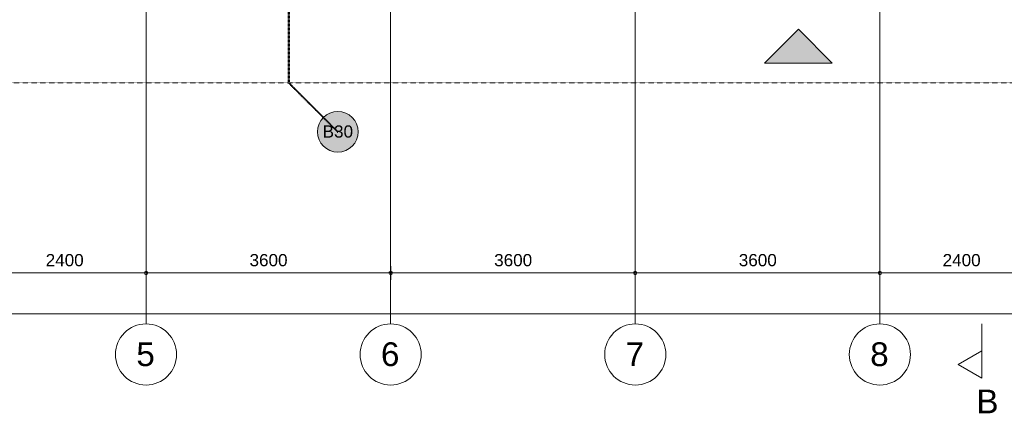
# Model space of a CAD drawing. Header units: millimetres. Extents: x -2730 to 112454, y 3237 to 48799.
# Tile 111 of 241: x 24641 to 39131, y 3633 to 9430. Entities that reach past the tile are written whole.
import ezdxf

# ---------------------------------------------------------------- set-up
doc = ezdxf.new("R2010")
doc.units = ezdxf.units.MM
for name, pattern in [('THO_brandwerende scheiding 30 min', [1.9, 0.7, -1.2]), ('THO_hartlijn', [8, 5, -1, 1, -1]), ('THO_hhidden', [2.5, 1.5, -1]), ('THO_hidden', [6, 3, -3]), ('THO_stramienlijn', [20, 17, -1.5, 0, -1.5])]:
    doc.linetypes.add(name, pattern=pattern)
for name, color, linetype, lineweight in [('A-ANNO-DIMS', 7, 'Continuous', 13), ('A-ANNO-DIMS-100', 7, 'Continuous', 13), ('A-ANNO-NOTE', 7, 'Continuous', 18), ('S-GRID', 7, 'Continuous', 13), ('S-GRID-IDEN', 7, 'Continuous', 13)]:
    doc.layers.add(name, color=color, linetype=linetype, lineweight=lineweight)
doc.layers.add('A-DETL', color=7, linetype='Continuous', lineweight=13, true_color=0x00a600)
doc.layers.add('G-ANNO-SYMB', color=7, linetype='THO_hidden', lineweight=13, true_color=0xff8040)
doc.styles.add('Arial_1', font='arial.ttf', dxfattribs={"height": 350})
doc.styles.add('Arial_2', font='arial.ttf', dxfattribs={"height": 180})
doc.styles.add('Arial_5', font='arial.ttf', dxfattribs={"height": 1.8})
doc.dimstyles.new('THO_18_-_transparant', dxfattribs={"dimscale": 304.8, "dimtxt": 0.602515, "dimasz": 0.164042, "dimexe": 0.328084, "dimexo": 0.0625, "dimgap": 0.147638, "dimtad": 1, "dimdec": 3, "dimlfac": 304.8, "dimrnd": 0.001, "dimdsep": 46, "dimtxsty": 'Arial_2', "dimblk1": 'DOTBLANK', "dimblk2": 'DOTBLANK', "dimsah": 1, "dimcen": 0.09, "dimdle": 0.164042, "dimazin": 0, "dimtfac": 1, "dimtdec": 4, "dimtix": 1, "dimtmove": 0, "dimatfit": 3, "dimfxl": 0.001076, "dimfxlon": 1, "dimtvp": 1, "dimtolj": 1, "dimtzin": 0, "dimarcsym": 2})

# ---------------------------------------------------------------- blocks, each defined once
blk = doc.blocks.new('Section - Horizontaal links-23535-00 begane grond _plotview_')
at = {"layer": 'G-ANNO-SYMB', "color": 7, "linetype": 'Continuous'}
for p, q in [((2, 3.5), (0, 0)), ((4, 0), (2, 3.5)), ((0, 0), (4, 0))]:
    blk.add_line(p, q, dxfattribs=at)
at = {"layer": 'G-ANNO-SYMB', "color": 7, "linetype": 'Continuous', "lineweight": 18}
blk.add_line((0, 0), (8, 0), dxfattribs=at)
blk = doc.blocks.new('DIMBLOCK4-00 begane grond _plotview_')
at = {"layer": 'A-ANNO-DIMS-100'}
for p, q in [((24100, 5700), (24100, 5800)), ((26500, 5700), (26500, 5800)), ((24100, 5700), (26500, 5700)), ((24100, 5700), (24100, 5600)), ((26500, 5700), (26500, 5600))]:
    blk.add_line(p, q, dxfattribs=at)
for centre in [(24100, 5700), (26500, 5700)]:
    blk.add_circle(centre, 25, dxfattribs=at)
at = {"layer": 'A-ANNO-DIMS-100', "color": 0, "insert": (25023, 5979), "char_height": 180, "width": 664.52, "attachment_point": 1, "line_spacing_factor": 0.941778, "style": 'Arial_2'}
blk.add_mtext('2400', dxfattribs=at)
blk = doc.blocks.new('_DotBlank')
at = {"color": 0, "linetype": 'ByBlock', "lineweight": -2}
blk.add_line((-0.5, 0), (-1, 0), dxfattribs=at)
blk.add_circle((0, 0), 0.5, dxfattribs=at)
blk = doc.blocks.new('DIMBLOCK5-00 begane grond _plotview_')
at = {"layer": 'A-ANNO-DIMS-100'}
for p, q in [((26500, 5700), (26500, 5800)), ((30100, 5700), (30100, 5800)), ((26500, 5700), (30100, 5700)), ((26500, 5700), (26500, 5600)), ((30100, 5700), (30100, 5600))]:
    blk.add_line(p, q, dxfattribs=at)
for centre in [(26500, 5700), (30100, 5700)]:
    blk.add_circle(centre, 25, dxfattribs=at)
at = {"layer": 'A-ANNO-DIMS-100', "color": 0, "insert": (28023, 5979), "char_height": 180, "width": 664.52, "attachment_point": 1, "line_spacing_factor": 0.941778, "style": 'Arial_2'}
blk.add_mtext('3600', dxfattribs=at)
blk = doc.blocks.new('DIMBLOCK6-00 begane grond _plotview_')
at = {"layer": 'A-ANNO-DIMS-100'}
for p, q in [((30100, 5700), (30100, 5800)), ((33700, 5700), (33700, 5800)), ((30100, 5700), (33700, 5700)), ((30100, 5700), (30100, 5600)), ((33700, 5700), (33700, 5600))]:
    blk.add_line(p, q, dxfattribs=at)
for centre in [(30100, 5700), (33700, 5700)]:
    blk.add_circle(centre, 25, dxfattribs=at)
at = {"layer": 'A-ANNO-DIMS-100', "color": 0, "insert": (31623, 5979), "char_height": 180, "width": 664.52, "attachment_point": 1, "line_spacing_factor": 0.941778, "style": 'Arial_2'}
blk.add_mtext('3600', dxfattribs=at)
blk = doc.blocks.new('DIMBLOCK7-00 begane grond _plotview_')
at = {"layer": 'A-ANNO-DIMS-100'}
for p, q in [((33700, 5700), (33700, 5800)), ((37300, 5700), (37300, 5800)), ((33700, 5700), (37300, 5700)), ((33700, 5700), (33700, 5600)), ((37300, 5700), (37300, 5600))]:
    blk.add_line(p, q, dxfattribs=at)
for centre in [(33700, 5700), (37300, 5700)]:
    blk.add_circle(centre, 25, dxfattribs=at)
at = {"layer": 'A-ANNO-DIMS-100', "color": 0, "insert": (35223, 5979), "char_height": 180, "width": 664.52, "attachment_point": 1, "line_spacing_factor": 0.941778, "style": 'Arial_2'}
blk.add_mtext('3600', dxfattribs=at)
blk = doc.blocks.new('DIMBLOCK8-00 begane grond _plotview_')
at = {"layer": 'A-ANNO-DIMS-100'}
for p, q in [((37300, 5700), (37300, 5800)), ((39700, 5700), (39700, 5800)), ((37300, 5700), (39700, 5700)), ((37300, 5700), (37300, 5600)), ((39700, 5700), (39700, 5600))]:
    blk.add_line(p, q, dxfattribs=at)
for centre in [(37300, 5700), (39700, 5700)]:
    blk.add_circle(centre, 25, dxfattribs=at)
at = {"layer": 'A-ANNO-DIMS-100', "color": 0, "insert": (38223, 5979), "char_height": 180, "width": 664.52, "attachment_point": 1, "line_spacing_factor": 0.941778, "style": 'Arial_2'}
blk.add_mtext('2400', dxfattribs=at)
blk = doc.blocks.new('DIMBLOCK19-00 begane grond _plotview_')
at = {"layer": 'A-ANNO-DIMS-100'}
for p, q in [((9950, 5100), (71850, 5100)), ((10000, 5100), (10000, 5200)), ((10000, 5100), (10000, 5000)), ((71800, 5100), (71800, 5200)), ((71800, 5100), (71800, 5000))]:
    blk.add_line(p, q, dxfattribs=at)
for centre in [(10000, 5100), (71800, 5100)]:
    blk.add_circle(centre, 25, dxfattribs=at)
at = {"layer": 'A-ANNO-DIMS-100', "color": 0, "insert": (40554, 5379), "char_height": 180, "width": 830.65, "attachment_point": 1, "line_spacing_factor": 0.941778, "style": 'Arial_2'}
blk.add_mtext('61800', dxfattribs=at)
blk = doc.blocks.new('Grid - Stramienbol 9_0mm-3500-00 begane grond _plotview_')
at = {"layer": 'S-GRID-IDEN'}
blk.add_circle((0, 0), 4.5, dxfattribs=at)
blk = doc.blocks.new('NLRS_00_AN_brandscheidingsbol _ tekst_gen_tho1 - B30 2-2083347-00 begane grond _plotview_')
at = {"layer": 'A-ANNO-NOTE', "lineweight": 13, "true_color": 0xff6464}
h = blk.add_hatch(color=11, dxfattribs=at)
edge = h.paths.add_edge_path()
edge.add_arc((0, 3), 3, 180, 360)
edge.add_arc((0, 3), 3, 0, 180)
at = {"layer": 'A-ANNO-NOTE'}
for start, end in [(360, 180), (180, 360)]:
    blk.add_arc((0, 3), 3, start, end, dxfattribs=at)
at = {"layer": 'A-ANNO-NOTE', "lineweight": 13, "insert": (-2.24, 3.94), "char_height": 1.8, "width": 5.3713, "attachment_point": 1, "style": 'Arial_5'}
blk.add_mtext('B30', dxfattribs=at)
blk.add_mtext('B30', dxfattribs=at)
blk.add_mtext('B30', dxfattribs=at)
blk.add_mtext('B30', dxfattribs=at)
blk = doc.blocks.new('NLRS_00_AN_entree pijl_gen_tho - zwarte pijl-2195200-00 begane grond _plotview_')
at = {"layer": 'A-ANNO-NOTE', "lineweight": 13}
blk.add_hatch(color=256, dxfattribs=at).paths.add_polyline_path([(-5, 5), (5, 5), (0, 0)])
at = {"layer": 'A-ANNO-NOTE'}
for p, q in [((-5, 5), (0, 0)), ((5, 5), (-5, 5)), ((0, 0), (5, 5))]:
    blk.add_line(p, q, dxfattribs=at)

msp = doc.modelspace()

# ---------------------------------------------------------------- linework, layer by layer
at = {"layer": 'A-DETL', "color": 1, "linetype": 'THO_brandwerende scheiding 30 min', "lineweight": 50, "true_color": 0xff0000}
for p in [(28599.635701, 9784.9999392), (29323.1638384, 7776.4716725)]:
    msp.add_line(p, (28599.635701, 8499.9998099), dxfattribs=at)
at = {"layer": 'A-DETL', "color": 7, "linetype": 'THO_hhidden'}
msp.add_line((57691.8363459, 8499.9998099), (24099.633136, 8499.9998099), dxfattribs=at)
at = {"layer": 'G-ANNO-SYMB', "color": 16, "linetype": 'THO_hartlijn', "lineweight": 18, "true_color": 0x800000}
msp.add_line((38800, 4151.9649164), (38800, 4796.8435221), dxfattribs=at)
at = {"layer": 'S-GRID', "color": 5, "linetype": 'THO_stramienlijn', "true_color": 0x0000ff}
for p, q in [((26499.635701, 4950), (26499.635701, 42050)), ((30099.635701, 4950), (30099.635701, 42050)), ((33699.635701, 4950), (33699.635701, 42050)), ((37299.635701, 4950), (37299.635701, 42050))]:
    msp.add_line(p, q, dxfattribs=at)

# ---------------------------------------------------------------- block references
at = {"layer": 'A-ANNO-NOTE', "xscale": 100, "yscale": 100, "zscale": 100, "rotation": 180}
msp.add_blockref('NLRS_00_AN_entree pijl_gen_tho - zwarte pijl-2195200-00 begane grond _plotview_', (36099.635701, 9289.5841835), dxfattribs=at)
at = {"layer": 'A-ANNO-NOTE', "lineweight": 13, "xscale": 100, "yscale": 100, "zscale": 100}
msp.add_blockref('NLRS_00_AN_brandscheidingsbol _ tekst_gen_tho1 - B30 2-2083347-00 begane grond _plotview_', (29323.1638384, 7479.1881505), dxfattribs=at)
at = {"layer": 'G-ANNO-SYMB', "color": 7, "linetype": 'Continuous', "xscale": 99.99999999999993, "yscale": 99.99999999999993, "zscale": 99.99999999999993, "rotation": 89.99999999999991}
msp.add_blockref('Section - Horizontaal links-23535-00 begane grond _plotview_', (38800, 4151.9649164), dxfattribs=at)
at = {"layer": 'S-GRID-IDEN', "xscale": 99.99999999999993, "yscale": 99.99999999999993, "zscale": 99.99999999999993}
for p in [(26499.635701, 4500), (30099.635701, 4500), (33699.635701, 4500), (37299.635701, 4500)]:
    msp.add_blockref('Grid - Stramienbol 9_0mm-3500-00 begane grond _plotview_', p, dxfattribs=at)

# ---------------------------------------------------------------- texts
at = {"layer": 'G-ANNO-SYMB', "color": 7, "linetype": 'Continuous', "insert": (38719.1980958, 3983.3011597), "char_height": 350, "width": 400.84375, "attachment_point": 1, "style": 'Arial_1'}
msp.add_mtext('B', dxfattribs=at)
at = {"layer": 'S-GRID-IDEN', "char_height": 350, "width": 336.70875, "attachment_point": 1, "style": 'Arial_1'}
for s, insert in [('5', (26357.0136315, 4678.7433988)), ('6', (29957.0136315, 4678.7433988)), ('7', (33557.0136315, 4678.7433988)), ('8', (37157.0136315, 4678.7433988))]:
    msp.add_mtext(s, dxfattribs=dict(at, insert=insert))

# ---------------------------------------------------------------- dimensions: what is measured, and where the dimension line sits
at = {"layer": 'A-ANNO-DIMS'}
for base, p1, p2, override, picture, middle in [((26499.6357010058, 5699.9999999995), (24099.6357010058, 5799.9999999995), (26499.6357010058, 5799.9999999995), {"dimpost": '<>', "dimfxl": 2400}, 'DIMBLOCK4-00 begane grond _plotview_', (25299.6357010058, 5836.9645298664)), ((30099.6357010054, 5699.9999999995), (26499.6357010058, 5799.9999999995), (30099.6357010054, 5799.9999999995), {"dimpost": '<>', "dimfxl": 3600}, 'DIMBLOCK5-00 begane grond _plotview_', (28299.6357010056, 5836.9031383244)), ((33699.6357010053, 5699.9999999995), (30099.6357010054, 5799.9999999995), (33699.6357010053, 5799.9999999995), {"dimpost": '<>', "dimfxl": 3600}, 'DIMBLOCK6-00 begane grond _plotview_', (31899.6357010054, 5836.9031383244)), ((37299.6357010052, 5699.9999999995), (33699.6357010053, 5799.9999999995), (37299.6357010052, 5799.9999999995), {"dimpost": '<>', "dimfxl": 3600}, 'DIMBLOCK7-00 begane grond _plotview_', (35499.6357010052, 5836.9031383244)), ((39699.6357010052, 5699.9999999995), (37299.6357010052, 5799.9999999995), (39699.6357010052, 5799.9999999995), {"dimpost": '<>', "dimfxl": 2400}, 'DIMBLOCK8-00 begane grond _plotview_', (38499.6357010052, 5836.9645298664)), ((71799.6357010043, 5099.9999999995), (9999.6357010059, 5199.9999999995), (71799.6357010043, 5199.9999999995), {"dimpost": '<>', "dimfxl": 61800}, 'DIMBLOCK19-00 begane grond _plotview_', (40899.6357010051, 5236.9645298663))]:
    dim = msp.add_linear_dim(base=base, p1=p1, p2=p2, dimstyle='THO_18_-_transparant', override=override, dxfattribs=at)
    dim.commit()
    dim.dimension.update_dxf_attribs({"geometry": picture, "text_midpoint": middle})

doc.saveas('drawing.dxf')
